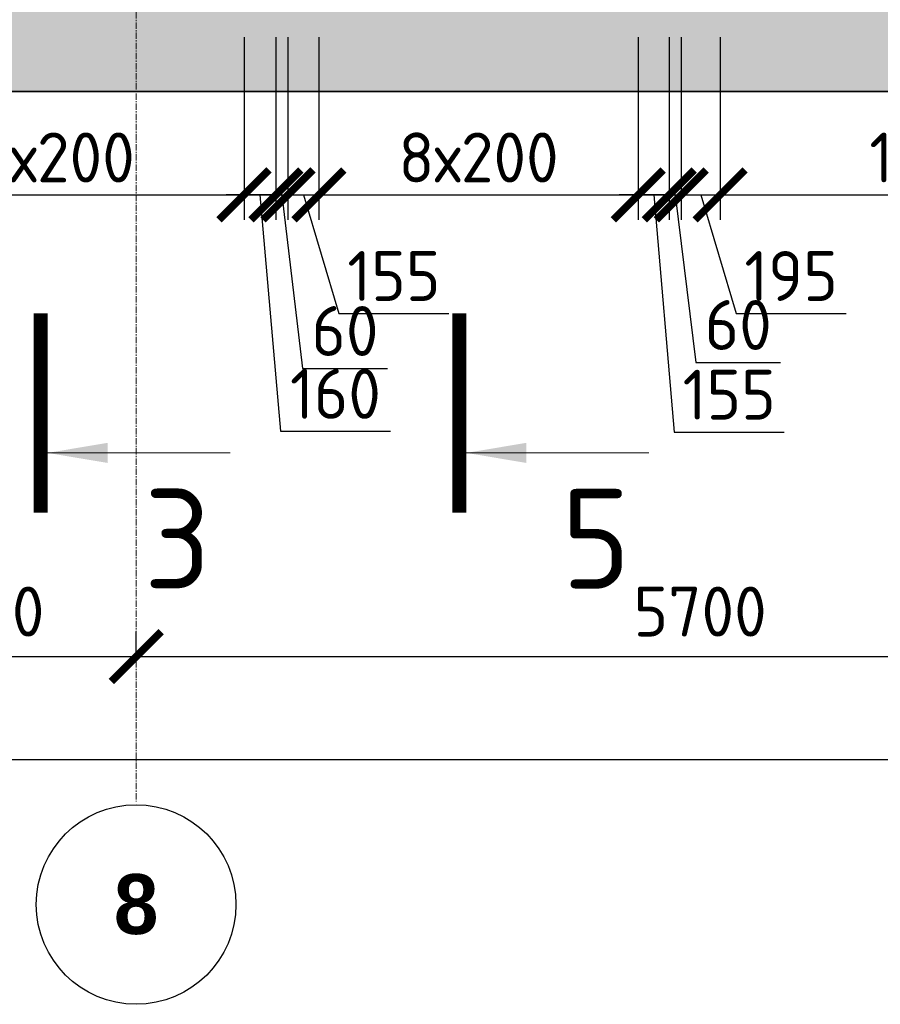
# Model space of a CAD drawing. Header units: millimetres. Extents: x 349531 to 1063351, y -131924 to 96186.
# Tile 96 of 228: x 544539 to 548851, y -31469 to -26536. Entities that reach past the tile are written whole.
import ezdxf

# ---------------------------------------------------------------- set-up
doc = ezdxf.new("R2010")
doc.units = ezdxf.units.MM
doc.linetypes.add('______5', pattern=[1100, 800, -100, 100, -100])
doc.linetypes.add('осевая', pattern=[50.8, 31.75, -6.35, 6.35, -6.35])
for name, color, linetype, lineweight in [('Оси', 40, '______5', 18), ('размер', 1, 'Continuous', 25), ('РАЗМЕРЫ', 1, 'Continuous', 9), ('Узлы', 7, 'Continuous', 0)]:
    doc.layers.add(name, color=color, linetype=linetype, lineweight=lineweight)
doc.styles.add('Century Gothic', font='GOTHIC.TTF')
doc.styles.add('GOST-2.304_Type-B', font='GOST_Common.ttf')
doc.dimstyles.new('СПДС', dxfattribs={"dimscale": 100, "dimtxt": 2.5, "dimasz": 2.5, "dimexe": 1.25, "dimexo": 0, "dimtad": 1, "dimdec": 0, "dimtxsty": 'GOST-2.304_Type-B', "dimblk": 'ARCHTICK', "dimcen": 2.5, "dimdle": 2, "dimadec": 0, "dimazin": 2, "dimtfac": 0.75, "dimtdec": 0, "dimtmove": 1, "dimatfit": 3, "dimfxl": 1, "dimtolj": 1, "dimarcsym": 1})

# ---------------------------------------------------------------- blocks, each defined once
blk = doc.blocks.new('_ArchTick')
at = {"color": 0, "linetype": 'ByBlock', "const_width": 0.15}
blk.add_lwpolyline([(-0.5, -0.5), (0.5, 0.5)], dxfattribs=at)
blk = doc.blocks.new('*D775')
at = {"color": 0, "lineweight": -2, "transparency": 16777216}
for p, q in [((523723, -30243.5), (523723, -30118.5)), ((570523, -30357.9), (570523, -30118.5)), ((523523, -30243.5), (570723, -30243.5))]:
    blk.add_line(p, q, dxfattribs=at)
at = {"layer": 'DEFPOINTS', "color": 0, "transparency": 16777216}
for p in [(523723, -30243.5), (570523, -30243.5), (570523, -30357.9)]:
    blk.add_point(p, dxfattribs=at)
at = {"color": 0, "lineweight": -2, "transparency": 16777216, "xscale": 250, "yscale": 250, "zscale": 250, "rotation": 180}
blk.add_blockref('_ArchTick', (523723, -30243.5), dxfattribs=at)
at = {"color": 0, "lineweight": -2, "transparency": 16777216, "xscale": 250, "yscale": 250, "zscale": 250}
blk.add_blockref('_ArchTick', (570523, -30243.5), dxfattribs=at)
at = {"color": 0, "transparency": 16777216, "insert": (541940.4, -30132.9), "char_height": 250, "width": 104166.667, "attachment_point": 5, "style": 'GOST-2.304_Type-B'}
blk.add_mtext('\\A1;46800', dxfattribs=at)
blk = doc.blocks.new('NSY101')
at = {"color": 0, "linetype": 'ByBlock', "lineweight": -2}
blk.add_circle((0, 0), 50, dxfattribs=at)
blk = doc.blocks.new('СЛОЖНЫЙ_ОБЪЕКТ_35')
at = {"layer": 'Оси', "color": 16, "linetype": 'Continuous', "lineweight": 25, "transparency": 33554687, "xscale": 9.999999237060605, "yscale": 9.999999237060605, "zscale": 9.999999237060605}
blk.add_blockref('NSY101', (26113, -43009.5), dxfattribs=at)
at = {"layer": 'Оси', "color": 16, "linetype": 'Continuous', "lineweight": 25, "transparency": 33554687, "insert": (26113, -43009.5), "char_height": 300, "width": 385, "attachment_point": 5, "style": 'Century Gothic'}
blk.add_mtext('\\A1;{\\fCentury Gothic|i0|b1;\\H300.000000;\\W1.000000;\\C16;8}\\P', dxfattribs=at)
blk = doc.blocks.new('*D776')
at = {"color": 0, "lineweight": -2, "transparency": 16777216}
for p, q in [((523723, -29726.7), (523723, -29601.7)), ((527823, -29726.7), (527823, -29601.7)), ((523523, -29726.7), (528023, -29726.7))]:
    blk.add_line(p, q, dxfattribs=at)
at = {"layer": 'DEFPOINTS', "color": 0, "transparency": 16777216}
for p in [(523723, -29726.7), (527823, -29726.7), (527823, -29726.7)]:
    blk.add_point(p, dxfattribs=at)
at = {"color": 0, "lineweight": -2, "transparency": 16777216, "xscale": 250, "yscale": 250, "zscale": 250, "rotation": 180}
blk.add_blockref('_ArchTick', (523723, -29726.7), dxfattribs=at)
at = {"color": 0, "lineweight": -2, "transparency": 16777216, "xscale": 250, "yscale": 250, "zscale": 250}
blk.add_blockref('_ArchTick', (527823, -29726.7), dxfattribs=at)
at = {"color": 0, "transparency": 16777216, "insert": (525747.8, -29501.7), "char_height": 250, "width": 83333.333, "attachment_point": 5, "style": 'GOST-2.304_Type-B'}
blk.add_mtext('\\A1;4100', dxfattribs=at)
blk = doc.blocks.new('*D777')
at = {"color": 0, "lineweight": -2, "transparency": 16777216}
for p, q in [((527823, -29726.7), (527823, -29601.7)), ((532023, -29726.7), (532023, -29601.7)), ((527623, -29726.7), (532223, -29726.7))]:
    blk.add_line(p, q, dxfattribs=at)
at = {"layer": 'DEFPOINTS', "color": 0, "transparency": 16777216}
for p in [(527823, -29726.7), (532023, -29726.7), (532023, -29726.7)]:
    blk.add_point(p, dxfattribs=at)
at = {"color": 0, "lineweight": -2, "transparency": 16777216, "xscale": 250, "yscale": 250, "zscale": 250, "rotation": 180}
blk.add_blockref('_ArchTick', (527823, -29726.7), dxfattribs=at)
at = {"color": 0, "lineweight": -2, "transparency": 16777216, "xscale": 250, "yscale": 250, "zscale": 250}
blk.add_blockref('_ArchTick', (532023, -29726.7), dxfattribs=at)
at = {"color": 0, "transparency": 16777216, "insert": (529897.8, -29501.7), "char_height": 250, "width": 83333.333, "attachment_point": 5, "style": 'GOST-2.304_Type-B'}
blk.add_mtext('\\A1;4200', dxfattribs=at)
blk = doc.blocks.new('*D778')
at = {"color": 0, "lineweight": -2, "transparency": 16777216}
for p, q in [((532473, -29726.7), (532473, -29601.7)), ((537073, -29726.7), (537073, -29601.7)), ((532273, -29726.7), (537273, -29726.7))]:
    blk.add_line(p, q, dxfattribs=at)
at = {"layer": 'DEFPOINTS', "color": 0, "transparency": 16777216}
for p in [(532473, -29726.7), (537073, -29726.7), (537073, -29726.7)]:
    blk.add_point(p, dxfattribs=at)
at = {"color": 0, "lineweight": -2, "transparency": 16777216, "xscale": 250, "yscale": 250, "zscale": 250, "rotation": 180}
blk.add_blockref('_ArchTick', (532473, -29726.7), dxfattribs=at)
at = {"color": 0, "lineweight": -2, "transparency": 16777216, "xscale": 250, "yscale": 250, "zscale": 250}
blk.add_blockref('_ArchTick', (537073, -29726.7), dxfattribs=at)
at = {"color": 0, "transparency": 16777216, "insert": (534747.8, -29501.7), "char_height": 250, "width": 83333.333, "attachment_point": 5, "style": 'GOST-2.304_Type-B'}
blk.add_mtext('\\A1;4600', dxfattribs=at)
blk = doc.blocks.new('*D779')
at = {"color": 0, "lineweight": -2, "transparency": 16777216}
for p, q in [((537073, -29726.7), (537073, -29601.7)), ((540523, -29726.7), (540523, -29601.7)), ((536873, -29726.7), (540723, -29726.7))]:
    blk.add_line(p, q, dxfattribs=at)
at = {"layer": 'DEFPOINTS', "color": 0, "transparency": 16777216}
for p in [(537073, -29726.7), (540523, -29726.7), (540523, -29726.7)]:
    blk.add_point(p, dxfattribs=at)
at = {"color": 0, "lineweight": -2, "transparency": 16777216, "xscale": 250, "yscale": 250, "zscale": 250, "rotation": 180}
blk.add_blockref('_ArchTick', (537073, -29726.7), dxfattribs=at)
at = {"color": 0, "lineweight": -2, "transparency": 16777216, "xscale": 250, "yscale": 250, "zscale": 250}
blk.add_blockref('_ArchTick', (540523, -29726.7), dxfattribs=at)
at = {"color": 0, "transparency": 16777216, "insert": (538772.8, -29501.7), "char_height": 250, "width": 83333.333, "attachment_point": 5, "style": 'GOST-2.304_Type-B'}
blk.add_mtext('\\A1;3450', dxfattribs=at)
blk = doc.blocks.new('*D780')
at = {"color": 0, "lineweight": -2, "transparency": 16777216}
for p, q in [((540523, -29726.7), (540523, -29601.7)), ((543573, -29726.7), (543573, -29601.7)), ((540323, -29726.7), (543773, -29726.7))]:
    blk.add_line(p, q, dxfattribs=at)
at = {"layer": 'DEFPOINTS', "color": 0, "transparency": 16777216}
for p in [(540523, -29726.7), (543573, -29726.7), (543573, -29726.7)]:
    blk.add_point(p, dxfattribs=at)
at = {"color": 0, "lineweight": -2, "transparency": 16777216, "xscale": 250, "yscale": 250, "zscale": 250, "rotation": 180}
blk.add_blockref('_ArchTick', (540523, -29726.7), dxfattribs=at)
at = {"color": 0, "lineweight": -2, "transparency": 16777216, "xscale": 250, "yscale": 250, "zscale": 250}
blk.add_blockref('_ArchTick', (543573, -29726.7), dxfattribs=at)
at = {"color": 0, "transparency": 16777216, "insert": (542022.8, -29501.7), "char_height": 250, "width": 83333.333, "attachment_point": 5, "style": 'GOST-2.304_Type-B'}
blk.add_mtext('\\A1;3050', dxfattribs=at)
blk = doc.blocks.new('*D781')
at = {"color": 0, "lineweight": -2, "transparency": 16777216}
for p, q in [((543573, -29726.7), (543573, -29601.7)), ((545123, -29726.7), (545123, -29601.7)), ((543373, -29726.7), (545323, -29726.7))]:
    blk.add_line(p, q, dxfattribs=at)
at = {"layer": 'DEFPOINTS', "color": 0, "transparency": 16777216}
for p in [(543573, -29726.7), (545123, -29726.7), (545123, -29726.7)]:
    blk.add_point(p, dxfattribs=at)
at = {"color": 0, "lineweight": -2, "transparency": 16777216, "xscale": 250, "yscale": 250, "zscale": 250, "rotation": 180}
blk.add_blockref('_ArchTick', (543573, -29726.7), dxfattribs=at)
at = {"color": 0, "lineweight": -2, "transparency": 16777216, "xscale": 250, "yscale": 250, "zscale": 250}
blk.add_blockref('_ArchTick', (545123, -29726.7), dxfattribs=at)
at = {"color": 0, "transparency": 16777216, "insert": (544348, -29501.7), "char_height": 250, "width": 83333.333, "attachment_point": 5, "style": 'GOST-2.304_Type-B'}
blk.add_mtext('\\A1;1550', dxfattribs=at)
blk = doc.blocks.new('*D782')
at = {"color": 0, "lineweight": -2, "transparency": 16777216}
for p, q in [((545123, -29726.7), (545123, -29601.7)), ((550823, -29726.7), (550823, -29601.7)), ((544923, -29726.7), (551023, -29726.7))]:
    blk.add_line(p, q, dxfattribs=at)
at = {"layer": 'DEFPOINTS', "color": 0, "transparency": 16777216}
for p in [(545123, -29726.7), (550823, -29726.7), (550823, -29726.7)]:
    blk.add_point(p, dxfattribs=at)
at = {"color": 0, "lineweight": -2, "transparency": 16777216, "xscale": 250, "yscale": 250, "zscale": 250, "rotation": 180}
blk.add_blockref('_ArchTick', (545123, -29726.7), dxfattribs=at)
at = {"color": 0, "lineweight": -2, "transparency": 16777216, "xscale": 250, "yscale": 250, "zscale": 250}
blk.add_blockref('_ArchTick', (550823, -29726.7), dxfattribs=at)
at = {"color": 0, "transparency": 16777216, "insert": (547947.8, -29501.7), "char_height": 250, "width": 83333.333, "attachment_point": 5, "style": 'GOST-2.304_Type-B'}
blk.add_mtext('\\A1;5700', dxfattribs=at)
blk = doc.blocks.new('*D783')
at = {"color": 0, "lineweight": -2, "transparency": 16777216}
for p, q in [((550823, -29726.7), (550823, -29601.7)), ((555223, -29726.7), (555223, -29601.7)), ((550623, -29726.7), (555423, -29726.7))]:
    blk.add_line(p, q, dxfattribs=at)
at = {"layer": 'DEFPOINTS', "color": 0, "transparency": 16777216}
for p in [(550823, -29726.7), (555223, -29726.7), (555223, -29726.7)]:
    blk.add_point(p, dxfattribs=at)
at = {"color": 0, "lineweight": -2, "transparency": 16777216, "xscale": 250, "yscale": 250, "zscale": 250, "rotation": 180}
blk.add_blockref('_ArchTick', (550823, -29726.7), dxfattribs=at)
at = {"color": 0, "lineweight": -2, "transparency": 16777216, "xscale": 250, "yscale": 250, "zscale": 250}
blk.add_blockref('_ArchTick', (555223, -29726.7), dxfattribs=at)
at = {"color": 0, "transparency": 16777216, "insert": (552997.8, -29501.7), "char_height": 250, "width": 83333.333, "attachment_point": 5, "style": 'GOST-2.304_Type-B'}
blk.add_mtext('\\A1;4400', dxfattribs=at)
blk = doc.blocks.new('*D784')
at = {"color": 0, "lineweight": -2, "transparency": 16777216}
for p, q in [((555223, -29726.7), (555223, -29601.7)), ((557523, -29726.7), (557523, -29601.7)), ((555023, -29726.7), (557723, -29726.7))]:
    blk.add_line(p, q, dxfattribs=at)
at = {"layer": 'DEFPOINTS', "color": 0, "transparency": 16777216}
for p in [(555223, -29726.7), (557523, -29726.7), (557523, -29726.7)]:
    blk.add_point(p, dxfattribs=at)
at = {"color": 0, "lineweight": -2, "transparency": 16777216, "xscale": 250, "yscale": 250, "zscale": 250, "rotation": 180}
blk.add_blockref('_ArchTick', (555223, -29726.7), dxfattribs=at)
at = {"color": 0, "lineweight": -2, "transparency": 16777216, "xscale": 250, "yscale": 250, "zscale": 250}
blk.add_blockref('_ArchTick', (557523, -29726.7), dxfattribs=at)
at = {"color": 0, "transparency": 16777216, "insert": (556347.8, -29501.7), "char_height": 250, "width": 83333.333, "attachment_point": 5, "style": 'GOST-2.304_Type-B'}
blk.add_mtext('\\A1;2300', dxfattribs=at)
blk = doc.blocks.new('*D785')
at = {"color": 0, "lineweight": -2, "transparency": 16777216}
for p, q in [((557523, -29726.7), (557523, -29601.7)), ((560523, -29726.7), (560523, -29601.7)), ((557323, -29726.7), (560723, -29726.7))]:
    blk.add_line(p, q, dxfattribs=at)
at = {"layer": 'DEFPOINTS', "color": 0, "transparency": 16777216}
for p in [(557523, -29726.7), (560523, -29726.7), (560523, -29726.7)]:
    blk.add_point(p, dxfattribs=at)
at = {"color": 0, "lineweight": -2, "transparency": 16777216, "xscale": 250, "yscale": 250, "zscale": 250, "rotation": 180}
blk.add_blockref('_ArchTick', (557523, -29726.7), dxfattribs=at)
at = {"color": 0, "lineweight": -2, "transparency": 16777216, "xscale": 250, "yscale": 250, "zscale": 250}
blk.add_blockref('_ArchTick', (560523, -29726.7), dxfattribs=at)
at = {"color": 0, "transparency": 16777216, "insert": (558997.8, -29501.7), "char_height": 250, "width": 83333.333, "attachment_point": 5, "style": 'GOST-2.304_Type-B'}
blk.add_mtext('\\A1;3000', dxfattribs=at)
blk = doc.blocks.new('*D786')
at = {"color": 0, "lineweight": -2, "transparency": 16777216}
for p, q in [((560523, -29726.7), (560523, -29601.7)), ((564323, -29726.7), (564323, -29601.7)), ((560323, -29726.7), (564523, -29726.7))]:
    blk.add_line(p, q, dxfattribs=at)
at = {"layer": 'DEFPOINTS', "color": 0, "transparency": 16777216}
for p in [(560523, -29726.7), (564323, -29726.7), (564323, -29726.7)]:
    blk.add_point(p, dxfattribs=at)
at = {"color": 0, "lineweight": -2, "transparency": 16777216, "xscale": 250, "yscale": 250, "zscale": 250, "rotation": 180}
blk.add_blockref('_ArchTick', (560523, -29726.7), dxfattribs=at)
at = {"color": 0, "lineweight": -2, "transparency": 16777216, "xscale": 250, "yscale": 250, "zscale": 250}
blk.add_blockref('_ArchTick', (564323, -29726.7), dxfattribs=at)
at = {"color": 0, "transparency": 16777216, "insert": (562423, -29501.7), "char_height": 250, "width": 83333.333, "attachment_point": 5, "style": 'GOST-2.304_Type-B'}
blk.add_mtext('\\A1;3800', dxfattribs=at)
blk = doc.blocks.new('*D787')
at = {"color": 0, "lineweight": -2, "transparency": 16777216}
for p, q in [((564323, -29726.7), (564323, -29601.7)), ((570523, -29726.7), (570523, -29601.7)), ((564123, -29726.7), (570723, -29726.7))]:
    blk.add_line(p, q, dxfattribs=at)
at = {"layer": 'DEFPOINTS', "color": 0, "transparency": 16777216}
for p in [(564323, -29726.7), (570523, -29726.7), (570523, -29726.7)]:
    blk.add_point(p, dxfattribs=at)
at = {"color": 0, "lineweight": -2, "transparency": 16777216, "xscale": 250, "yscale": 250, "zscale": 250, "rotation": 180}
blk.add_blockref('_ArchTick', (564323, -29726.7), dxfattribs=at)
at = {"color": 0, "lineweight": -2, "transparency": 16777216, "xscale": 250, "yscale": 250, "zscale": 250}
blk.add_blockref('_ArchTick', (570523, -29726.7), dxfattribs=at)
at = {"color": 0, "transparency": 16777216, "insert": (567397.8, -29501.7), "char_height": 250, "width": 83333.333, "attachment_point": 5, "style": 'GOST-2.304_Type-B'}
blk.add_mtext('\\A1;6200', dxfattribs=at)
blk = doc.blocks.new('*D789')
at = {"color": 0, "lineweight": -2, "transparency": 16777216}
for p, q in [((572635.6, -30315.4), (572635.6, -30190.4)), ((589035.6, -30315.4), (589035.6, -30190.4)), ((572435.6, -30315.4), (589235.6, -30315.4))]:
    blk.add_line(p, q, dxfattribs=at)
at = {"layer": 'DEFPOINTS', "color": 0, "transparency": 16777216}
for p in [(572635.6, -30315.4), (589035.6, -30315.4), (589035.6, -30315.4)]:
    blk.add_point(p, dxfattribs=at)
at = {"color": 0, "lineweight": -2, "transparency": 16777216, "xscale": 250, "yscale": 250, "zscale": 250, "rotation": 180}
blk.add_blockref('_ArchTick', (572635.6, -30315.4), dxfattribs=at)
at = {"color": 0, "lineweight": -2, "transparency": 16777216, "xscale": 250, "yscale": 250, "zscale": 250}
blk.add_blockref('_ArchTick', (589035.6, -30315.4), dxfattribs=at)
at = {"color": 0, "transparency": 16777216, "insert": (580477, -30090.4), "char_height": 250, "width": 104166.667, "attachment_point": 5, "style": 'GOST-2.304_Type-B'}
blk.add_mtext('\\A1;16400', dxfattribs=at)
blk = doc.blocks.new('*D790')
at = {"color": 0, "lineweight": -2, "transparency": 16777216}
for p, q in [((572635.6, -29714.3), (572635.6, -29589.3)), ((577535.6, -29714.3), (577535.6, -29589.3)), ((572435.6, -29714.3), (577735.6, -29714.3))]:
    blk.add_line(p, q, dxfattribs=at)
at = {"layer": 'DEFPOINTS', "color": 0, "transparency": 16777216}
for p in [(572635.6, -29714.3), (577535.6, -29714.3), (577535.6, -29714.3)]:
    blk.add_point(p, dxfattribs=at)
at = {"color": 0, "lineweight": -2, "transparency": 16777216, "xscale": 250, "yscale": 250, "zscale": 250, "rotation": 180}
blk.add_blockref('_ArchTick', (572635.6, -29714.3), dxfattribs=at)
at = {"color": 0, "lineweight": -2, "transparency": 16777216, "xscale": 250, "yscale": 250, "zscale": 250}
blk.add_blockref('_ArchTick', (577535.6, -29714.3), dxfattribs=at)
at = {"color": 0, "transparency": 16777216, "insert": (575085.6, -29489.3), "char_height": 250, "width": 83333.333, "attachment_point": 5, "style": 'GOST-2.304_Type-B'}
blk.add_mtext('\\A1;4900', dxfattribs=at)
blk = doc.blocks.new('*D791')
at = {"color": 0, "lineweight": -2, "transparency": 16777216}
for p, q in [((577535.6, -29714.3), (577535.6, -29589.3)), ((580035.6, -29714.3), (580035.6, -29589.3)), ((577335.6, -29714.3), (580235.6, -29714.3))]:
    blk.add_line(p, q, dxfattribs=at)
at = {"layer": 'DEFPOINTS', "color": 0, "transparency": 16777216}
for p in [(577535.6, -29714.3), (580035.6, -29714.3), (580035.6, -29714.3)]:
    blk.add_point(p, dxfattribs=at)
at = {"color": 0, "lineweight": -2, "transparency": 16777216, "xscale": 250, "yscale": 250, "zscale": 250, "rotation": 180}
blk.add_blockref('_ArchTick', (577535.6, -29714.3), dxfattribs=at)
at = {"color": 0, "lineweight": -2, "transparency": 16777216, "xscale": 250, "yscale": 250, "zscale": 250}
blk.add_blockref('_ArchTick', (580035.6, -29714.3), dxfattribs=at)
at = {"color": 0, "transparency": 16777216, "insert": (578760.5, -29489.3), "char_height": 250, "width": 83333.333, "attachment_point": 5, "style": 'GOST-2.304_Type-B'}
blk.add_mtext('\\A1;2500', dxfattribs=at)
blk = doc.blocks.new('*D792')
at = {"color": 0, "lineweight": -2, "transparency": 16777216}
for p, q in [((580035.6, -29714.3), (580035.6, -29589.3)), ((581835.6, -29714.3), (581835.6, -29589.3)), ((579835.6, -29714.3), (582035.6, -29714.3))]:
    blk.add_line(p, q, dxfattribs=at)
at = {"layer": 'DEFPOINTS', "color": 0, "transparency": 16777216}
for p in [(580035.6, -29714.3), (581835.6, -29714.3), (581835.6, -29714.3)]:
    blk.add_point(p, dxfattribs=at)
at = {"color": 0, "lineweight": -2, "transparency": 16777216, "xscale": 250, "yscale": 250, "zscale": 250, "rotation": 180}
blk.add_blockref('_ArchTick', (580035.6, -29714.3), dxfattribs=at)
at = {"color": 0, "lineweight": -2, "transparency": 16777216, "xscale": 250, "yscale": 250, "zscale": 250}
blk.add_blockref('_ArchTick', (581835.6, -29714.3), dxfattribs=at)
at = {"color": 0, "transparency": 16777216, "insert": (580910.5, -29489.3), "char_height": 250, "width": 83333.333, "attachment_point": 5, "style": 'GOST-2.304_Type-B'}
blk.add_mtext('\\A1;1800', dxfattribs=at)
blk = doc.blocks.new('*D793')
at = {"color": 0, "lineweight": -2, "transparency": 16777216}
for p, q in [((581835.6, -29714.3), (581835.6, -29589.3)), ((582935.6, -29714.3), (582935.6, -29589.3)), ((581635.6, -29714.3), (583135.6, -29714.3))]:
    blk.add_line(p, q, dxfattribs=at)
at = {"layer": 'DEFPOINTS', "color": 0, "transparency": 16777216}
for p in [(581835.6, -29714.3), (582935.6, -29714.3), (582935.6, -29714.3)]:
    blk.add_point(p, dxfattribs=at)
at = {"color": 0, "lineweight": -2, "transparency": 16777216, "xscale": 250, "yscale": 250, "zscale": 250, "rotation": 180}
blk.add_blockref('_ArchTick', (581835.6, -29714.3), dxfattribs=at)
at = {"color": 0, "lineweight": -2, "transparency": 16777216, "xscale": 250, "yscale": 250, "zscale": 250}
blk.add_blockref('_ArchTick', (582935.6, -29714.3), dxfattribs=at)
at = {"color": 0, "transparency": 16777216, "insert": (582385.6, -29489.3), "char_height": 250, "width": 83333.333, "attachment_point": 5, "style": 'GOST-2.304_Type-B'}
blk.add_mtext('\\A1;1100', dxfattribs=at)
blk = doc.blocks.new('*D794')
at = {"color": 0, "lineweight": -2, "transparency": 16777216}
for p, q in [((582935.6, -29714.3), (582935.6, -29589.3)), ((585935.6, -29714.3), (585935.6, -29589.3)), ((582735.6, -29714.3), (586135.6, -29714.3))]:
    blk.add_line(p, q, dxfattribs=at)
at = {"layer": 'DEFPOINTS', "color": 0, "transparency": 16777216}
for p in [(582935.6, -29714.3), (585935.6, -29714.3), (585935.6, -29714.3)]:
    blk.add_point(p, dxfattribs=at)
at = {"color": 0, "lineweight": -2, "transparency": 16777216, "xscale": 250, "yscale": 250, "zscale": 250, "rotation": 180}
blk.add_blockref('_ArchTick', (582935.6, -29714.3), dxfattribs=at)
at = {"color": 0, "lineweight": -2, "transparency": 16777216, "xscale": 250, "yscale": 250, "zscale": 250}
blk.add_blockref('_ArchTick', (585935.6, -29714.3), dxfattribs=at)
at = {"color": 0, "transparency": 16777216, "insert": (584410.5, -29489.3), "char_height": 250, "width": 83333.333, "attachment_point": 5, "style": 'GOST-2.304_Type-B'}
blk.add_mtext('\\A1;3000', dxfattribs=at)
blk = doc.blocks.new('*D795')
at = {"color": 0, "lineweight": -2, "transparency": 16777216}
for p, q in [((585935.6, -29714.3), (585935.6, -29589.3)), ((589035.6, -30137.8), (589035.6, -29589.3)), ((585735.6, -29714.3), (589235.6, -29714.3))]:
    blk.add_line(p, q, dxfattribs=at)
at = {"layer": 'DEFPOINTS', "color": 0, "transparency": 16777216}
for p in [(585935.6, -29714.3), (589035.6, -29714.3), (589035.6, -30137.8)]:
    blk.add_point(p, dxfattribs=at)
at = {"color": 0, "lineweight": -2, "transparency": 16777216, "xscale": 250, "yscale": 250, "zscale": 250, "rotation": 180}
blk.add_blockref('_ArchTick', (585935.6, -29714.3), dxfattribs=at)
at = {"color": 0, "lineweight": -2, "transparency": 16777216, "xscale": 250, "yscale": 250, "zscale": 250}
blk.add_blockref('_ArchTick', (589035.6, -29714.3), dxfattribs=at)
at = {"color": 0, "transparency": 16777216, "insert": (587485.6, -29489.3), "char_height": 250, "width": 83333.333, "attachment_point": 5, "style": 'GOST-2.304_Type-B'}
blk.add_mtext('\\A1;3100', dxfattribs=at)
blk = doc.blocks.new('*D1319')
at = {"layer": 'DEFPOINTS', "color": 0, "lineweight": 50, "transparency": 16777216}
for p in [(543663, -26623.6, -360), (545663, -26623.6, -360), (545663, -27414.1)]:
    blk.add_point(p, dxfattribs=at)
at = {"layer": 'РАЗМЕРЫ', "color": 0, "lineweight": -2, "transparency": 16777216}
for p, q in [((543663, -26623.6), (543663, -27539.1)), ((545663, -26623.6), (545663, -27539.1)), ((543463, -27414.1), (545863, -27414.1))]:
    blk.add_line(p, q, dxfattribs=at)
at = {"layer": 'РАЗМЕРЫ', "color": 0, "lineweight": -2, "transparency": 16777216, "xscale": 250, "yscale": 250, "zscale": 250, "rotation": 180}
blk.add_blockref('_ArchTick', (543663, -27414.1), dxfattribs=at)
at = {"layer": 'РАЗМЕРЫ', "color": 0, "lineweight": -2, "transparency": 16777216, "xscale": 250, "yscale": 250, "zscale": 250}
blk.add_blockref('_ArchTick', (545663, -27414.1), dxfattribs=at)
at = {"layer": 'РАЗМЕРЫ', "color": 0, "transparency": 16777216, "insert": (544663, -27226.6), "char_height": 250, "attachment_point": 5, "style": 'GOST-2.304_Type-B'}
blk.add_mtext('\\A1;10х200', dxfattribs=at)
blk = doc.blocks.new('*D1320')
at = {"layer": 'DEFPOINTS', "color": 0, "lineweight": 50, "transparency": 16777216}
for p in [(545663, -26623.6, -360), (545823, -26623.6, -360), (545823, -27414.1)]:
    blk.add_point(p, dxfattribs=at)
at = {"layer": 'РАЗМЕРЫ', "color": 0, "lineweight": -2, "transparency": 16777216}
for p, q in [((545663, -26623.6), (545663, -27539.1)), ((545823, -26623.6), (545823, -27539.1)), ((545463, -27414.1), (546023, -27414.1)), ((545743, -27414.1), (545846.1, -28598.5)), ((545846.1, -28598.5), (546396.1, -28598.5))]:
    blk.add_line(p, q, dxfattribs=at)
at = {"layer": 'РАЗМЕРЫ', "color": 0, "lineweight": -2, "transparency": 16777216, "xscale": 250, "yscale": 250, "zscale": 250, "rotation": 180}
blk.add_blockref('_ArchTick', (545663, -27414.1), dxfattribs=at)
at = {"layer": 'РАЗМЕРЫ', "color": 0, "lineweight": -2, "transparency": 16777216, "xscale": 250, "yscale": 250, "zscale": 250}
blk.add_blockref('_ArchTick', (545823, -27414.1), dxfattribs=at)
at = {"layer": 'РАЗМЕРЫ', "color": 0, "transparency": 16777216, "insert": (546121.1, -28411), "char_height": 250, "attachment_point": 5, "style": 'GOST-2.304_Type-B'}
blk.add_mtext('\\A1;160', dxfattribs=at)
blk = doc.blocks.new('*D1321')
at = {"layer": 'DEFPOINTS', "color": 0, "lineweight": 50, "transparency": 16777216}
for p in [(545823, -26623.6, -360), (545883.3, -26623.6, -360), (545883.3, -27414.1)]:
    blk.add_point(p, dxfattribs=at)
at = {"layer": 'РАЗМЕРЫ', "color": 0, "lineweight": -2, "transparency": 16777216}
for p, q in [((545823, -26623.6), (545823, -27539.1)), ((545883.3, -26623.6), (545883.3, -27539.1)), ((545823, -27414.1), (545573, -27414.1)), ((545823, -27414.1), (545883.3, -27414.1)), ((545823, -27414.1), (545883.3, -27414.1)), ((545853.2, -27414.1), (545956.3, -28283.5)), ((545883.3, -27414.1), (546133.3, -27414.1)), ((545956.3, -28283.5), (546381.3, -28283.5))]:
    blk.add_line(p, q, dxfattribs=at)
at = {"layer": 'РАЗМЕРЫ', "color": 0, "lineweight": -2, "transparency": 16777216, "xscale": 250, "yscale": 250, "zscale": 250}
blk.add_blockref('_ArchTick', (545823, -27414.1), dxfattribs=at)
at = {"layer": 'РАЗМЕРЫ', "color": 0, "lineweight": -2, "transparency": 16777216, "xscale": 250, "yscale": 250, "zscale": 250, "rotation": 180}
blk.add_blockref('_ArchTick', (545883.3, -27414.1), dxfattribs=at)
at = {"layer": 'РАЗМЕРЫ', "color": 0, "transparency": 16777216, "insert": (546168.8, -28096), "char_height": 250, "attachment_point": 5, "style": 'GOST-2.304_Type-B'}
blk.add_mtext('\\A1;60', dxfattribs=at)
blk = doc.blocks.new('*D1322')
at = {"layer": 'DEFPOINTS', "color": 0, "lineweight": 50, "transparency": 16777216}
for p in [(545883.3, -26623.6, -360), (546038, -26623.6, -360), (546038, -27414.1)]:
    blk.add_point(p, dxfattribs=at)
at = {"layer": 'РАЗМЕРЫ', "color": 0, "lineweight": -2, "transparency": 16777216}
for p, q in [((545883.3, -26623.6), (545883.3, -27539.1)), ((546038, -26623.6), (546038, -27539.1)), ((545683.3, -27414.1), (546238, -27414.1)), ((545960.7, -27414.1), (546138.8, -28007.9)), ((546138.8, -28007.9), (546688.8, -28007.9))]:
    blk.add_line(p, q, dxfattribs=at)
at = {"layer": 'РАЗМЕРЫ', "color": 0, "lineweight": -2, "transparency": 16777216, "xscale": 250, "yscale": 250, "zscale": 250, "rotation": 180}
blk.add_blockref('_ArchTick', (545883.3, -27414.1), dxfattribs=at)
at = {"layer": 'РАЗМЕРЫ', "color": 0, "lineweight": -2, "transparency": 16777216, "xscale": 250, "yscale": 250, "zscale": 250}
blk.add_blockref('_ArchTick', (546038, -27414.1), dxfattribs=at)
at = {"layer": 'РАЗМЕРЫ', "color": 0, "transparency": 16777216, "insert": (546413.8, -27820.4), "char_height": 250, "attachment_point": 5, "style": 'GOST-2.304_Type-B'}
blk.add_mtext('\\A1;155', dxfattribs=at)
blk = doc.blocks.new('*D1323')
at = {"layer": 'DEFPOINTS', "color": 0, "lineweight": 50, "transparency": 16777216}
for p in [(546038, -26623.6, -360), (547638, -26623.6, -360), (547638, -27414.1)]:
    blk.add_point(p, dxfattribs=at)
at = {"layer": 'РАЗМЕРЫ', "color": 0, "lineweight": -2, "transparency": 16777216}
for p, q in [((546038, -26623.6), (546038, -27539.1)), ((547638, -26623.6), (547638, -27539.1)), ((545838, -27414.1), (547838, -27414.1))]:
    blk.add_line(p, q, dxfattribs=at)
at = {"layer": 'РАЗМЕРЫ', "color": 0, "lineweight": -2, "transparency": 16777216, "xscale": 250, "yscale": 250, "zscale": 250, "rotation": 180}
blk.add_blockref('_ArchTick', (546038, -27414.1), dxfattribs=at)
at = {"layer": 'РАЗМЕРЫ', "color": 0, "lineweight": -2, "transparency": 16777216, "xscale": 250, "yscale": 250, "zscale": 250}
blk.add_blockref('_ArchTick', (547638, -27414.1), dxfattribs=at)
at = {"layer": 'РАЗМЕРЫ', "color": 0, "transparency": 16777216, "insert": (546838, -27226.6), "char_height": 250, "attachment_point": 5, "style": 'GOST-2.304_Type-B'}
blk.add_mtext('\\A1;8х200', dxfattribs=at)
blk = doc.blocks.new('*D1324')
at = {"layer": 'DEFPOINTS', "color": 0, "lineweight": 50, "transparency": 16777216}
for p in [(547638, -26623.6, -360), (547793, -26623.6, -360), (547793, -27414.1)]:
    blk.add_point(p, dxfattribs=at)
at = {"layer": 'РАЗМЕРЫ', "color": 0, "lineweight": -2, "transparency": 16777216}
for p, q in [((547638, -26623.6), (547638, -27539.1)), ((547793, -26623.6), (547793, -27539.1)), ((547438, -27414.1), (547993, -27414.1)), ((547715.5, -27414.1), (547818.6, -28602.6)), ((547818.6, -28602.6), (548368.6, -28602.6))]:
    blk.add_line(p, q, dxfattribs=at)
at = {"layer": 'РАЗМЕРЫ', "color": 0, "lineweight": -2, "transparency": 16777216, "xscale": 250, "yscale": 250, "zscale": 250, "rotation": 180}
blk.add_blockref('_ArchTick', (547638, -27414.1), dxfattribs=at)
at = {"layer": 'РАЗМЕРЫ', "color": 0, "lineweight": -2, "transparency": 16777216, "xscale": 250, "yscale": 250, "zscale": 250}
blk.add_blockref('_ArchTick', (547793, -27414.1), dxfattribs=at)
at = {"layer": 'РАЗМЕРЫ', "color": 0, "transparency": 16777216, "insert": (548093.6, -28415.1), "char_height": 250, "attachment_point": 5, "style": 'GOST-2.304_Type-B'}
blk.add_mtext('\\A1;155', dxfattribs=at)
blk = doc.blocks.new('*D1325')
at = {"layer": 'DEFPOINTS', "color": 0, "lineweight": 50, "transparency": 16777216}
for p in [(547793, -26623.6, -360), (547853.3, -26623.6, -360), (547853.3, -27414.1)]:
    blk.add_point(p, dxfattribs=at)
at = {"layer": 'РАЗМЕРЫ', "color": 0, "lineweight": -2, "transparency": 16777216}
for p, q in [((547793, -26623.6), (547793, -27539.1)), ((547853.3, -26623.6), (547853.3, -27539.1)), ((547793, -27414.1), (547543, -27414.1)), ((547793, -27414.1), (547853.3, -27414.1)), ((547793, -27414.1), (547853.3, -27414.1)), ((547823.2, -27414.1), (547926.3, -28253.5)), ((547853.3, -27414.1), (548103.3, -27414.1)), ((547926.3, -28253.5), (548351.3, -28253.5))]:
    blk.add_line(p, q, dxfattribs=at)
at = {"layer": 'РАЗМЕРЫ', "color": 0, "lineweight": -2, "transparency": 16777216, "xscale": 250, "yscale": 250, "zscale": 250}
blk.add_blockref('_ArchTick', (547793, -27414.1), dxfattribs=at)
at = {"layer": 'РАЗМЕРЫ', "color": 0, "lineweight": -2, "transparency": 16777216, "xscale": 250, "yscale": 250, "zscale": 250, "rotation": 180}
blk.add_blockref('_ArchTick', (547853.3, -27414.1), dxfattribs=at)
at = {"layer": 'РАЗМЕРЫ', "color": 0, "transparency": 16777216, "insert": (548138.8, -28066), "char_height": 250, "attachment_point": 5, "style": 'GOST-2.304_Type-B'}
blk.add_mtext('\\A1;60', dxfattribs=at)
blk = doc.blocks.new('*D1326')
at = {"layer": 'DEFPOINTS', "color": 0, "lineweight": 50, "transparency": 16777216}
for p in [(547853.3, -26623.6, -360), (548048, -26623.6, -360), (548048, -27414.1)]:
    blk.add_point(p, dxfattribs=at)
at = {"layer": 'РАЗМЕРЫ', "color": 0, "lineweight": -2, "transparency": 16777216}
for p, q in [((547853.3, -26623.6), (547853.3, -27539.1)), ((548048, -26623.6), (548048, -27539.1)), ((547653.3, -27414.1), (548248, -27414.1)), ((547950.7, -27414.1), (548128.8, -28007.9)), ((548128.8, -28007.9), (548678.8, -28007.9))]:
    blk.add_line(p, q, dxfattribs=at)
at = {"layer": 'РАЗМЕРЫ', "color": 0, "lineweight": -2, "transparency": 16777216, "xscale": 250, "yscale": 250, "zscale": 250, "rotation": 180}
blk.add_blockref('_ArchTick', (547853.3, -27414.1), dxfattribs=at)
at = {"layer": 'РАЗМЕРЫ', "color": 0, "lineweight": -2, "transparency": 16777216, "xscale": 250, "yscale": 250, "zscale": 250}
blk.add_blockref('_ArchTick', (548048, -27414.1), dxfattribs=at)
at = {"layer": 'РАЗМЕРЫ', "color": 0, "transparency": 16777216, "insert": (548403.8, -27820.4), "char_height": 250, "attachment_point": 5, "style": 'GOST-2.304_Type-B'}
blk.add_mtext('\\A1;195', dxfattribs=at)
blk = doc.blocks.new('*D1327')
at = {"layer": 'DEFPOINTS', "color": 0, "lineweight": 50, "transparency": 16777216}
for p in [(548048, -26623.6, -360), (550448, -26623.6, -360), (550448, -27414.1)]:
    blk.add_point(p, dxfattribs=at)
at = {"layer": 'РАЗМЕРЫ', "color": 0, "lineweight": -2, "transparency": 16777216}
for p, q in [((548048, -26623.6), (548048, -27539.1)), ((550448, -26623.6), (550448, -27539.1)), ((547848, -27414.1), (550648, -27414.1))]:
    blk.add_line(p, q, dxfattribs=at)
at = {"layer": 'РАЗМЕРЫ', "color": 0, "lineweight": -2, "transparency": 16777216, "xscale": 250, "yscale": 250, "zscale": 250, "rotation": 180}
blk.add_blockref('_ArchTick', (548048, -27414.1), dxfattribs=at)
at = {"layer": 'РАЗМЕРЫ', "color": 0, "lineweight": -2, "transparency": 16777216, "xscale": 250, "yscale": 250, "zscale": 250}
blk.add_blockref('_ArchTick', (550448, -27414.1), dxfattribs=at)
at = {"layer": 'РАЗМЕРЫ', "color": 0, "transparency": 16777216, "insert": (549248, -27226.6), "char_height": 250, "attachment_point": 5, "style": 'GOST-2.304_Type-B'}
blk.add_mtext('\\A1;12х200', dxfattribs=at)

msp = doc.modelspace()

# ---------------------------------------------------------------- hatches: boundary and pattern name
at = {"layer": 'размер', "transparency": 33554648}
h = msp.add_hatch(dxfattribs=at)
h.set_pattern_fill('ANSI35', color=1, scale=50)
h.set_pattern_definition([(45, (-14075.64, -2204.93), (-224.5064, 224.5064), []), (45, (-13851.13, -2204.93), (-224.5064, 224.5064), [396.875, -79.375, 0, -79.375])])
h.paths.add_polyline_path([(571023, -26296), (523223, -26296), (523223, -26896), (571023, -26896)])

# ---------------------------------------------------------------- linework, layer by layer
at = {"color": 253, "linetype": 'Continuous', "lineweight": 30, "true_color": 0xa0a08c, "transparency": 33554687}
msp.add_line((523223, -26896), (571023, -26896), dxfattribs=at)
at = {"layer": 'Оси', "color": 16, "linetype": 'осевая', "lineweight": 0, "transparency": 33554687}
msp.add_line((545123, -21368.6), (545123, -30453.4), dxfattribs=at)
at = {"layer": 'размер'}
msp.add_lwpolyline([(523223, -26296), (571023, -26296), (571023, -26896), (523223, -26896)], close=True, dxfattribs=at)
at = {"layer": 'Узлы', "color": 1, "linetype": 'Continuous', "lineweight": 0}
for p, q in [((544643.8, -28706.7, 200), (545593.8, -28706.7, 200)), ((546741.5, -28706.7, 200), (547691.5, -28706.7, 200))]:
    msp.add_line(p, q, dxfattribs=at)
at = {"layer": 'Узлы', "color": 1, "linetype": 'Continuous', "lineweight": 0, "const_width": 70, "elevation": 200}
for points in [[(544643.8, -29006.7), (544643.8, -28006.7)], [(546741.5, -29006.7), (546741.5, -28006.7)]]:
    msp.add_lwpolyline(points, dxfattribs=at)
at = {"layer": 'Узлы', "color": 1, "linetype": 'Continuous', "lineweight": 0}
for points in [[(544678.8, -28706.7, 200), (544979.3, -28756.9, 200), (544979.3, -28656.4, 200)], [(546776.5, -28706.7, 200), (547076.9, -28756.9, 200), (547076.9, -28656.4, 200)]]:
    msp.add_solid(points, dxfattribs=at)

# ---------------------------------------------------------------- block references
at = {"layer": 'Оси', "color": 16, "linetype": 'Continuous', "lineweight": 25, "transparency": 33554687}
msp.add_blockref('СЛОЖНЫЙ_ОБЪЕКТ_35', (519009.4, 12040.2), dxfattribs=at)

# ---------------------------------------------------------------- texts
at = {"layer": 'Узлы', "color": 1, "linetype": 'Continuous', "lineweight": 0, "char_height": 500, "attachment_point": 5, "style": 'GOST-2.304_Type-B'}
for s, insert in [('3', (545328.8, -29136.7, 200)), ('5', (547426.5, -29136.7, 200))]:
    msp.add_mtext_dynamic_manual_height_columns(s, width=723.88, gutter_width=25, heights=[0], dxfattribs=dict(at, insert=insert))

# ---------------------------------------------------------------- dimensions: what is measured, and where the dimension line sits
for base, p1, p2, picture, middle in [((527823, -29726.7), (523723, -29726.7), (527823, -29726.7), '*D776', (525747.8, -29726.7)), ((532023, -29726.7), (527823, -29726.7), (532023, -29726.7), '*D777', (529897.8, -29726.7)), ((537073, -29726.7), (532473, -29726.7), (537073, -29726.7), '*D778', (534747.8, -29726.7)), ((540523, -29726.7), (537073, -29726.7), (540523, -29726.7), '*D779', (538772.8, -29726.7)), ((543573, -29726.7), (540523, -29726.7), (543573, -29726.7), '*D780', (542022.8, -29726.7)), ((545123, -29726.7), (543573, -29726.7), (545123, -29726.7), '*D781', (544348, -29726.7)), ((550823, -29726.7), (545123, -29726.7), (550823, -29726.7), '*D782', (547947.8, -29726.7)), ((555223, -29726.7), (550823, -29726.7), (555223, -29726.7), '*D783', (552997.8, -29726.7)), ((557523, -29726.7), (555223, -29726.7), (557523, -29726.7), '*D784', (556347.8, -29726.7)), ((560523, -29726.7), (557523, -29726.7), (560523, -29726.7), '*D785', (558997.8, -29726.7)), ((564323, -29726.7), (560523, -29726.7), (564323, -29726.7), '*D786', (562423, -29726.7)), ((570523, -29726.7), (564323, -29726.7), (570523, -29726.7), '*D787', (567397.8, -29726.7)), ((577535.6, -29714.3), (572635.6, -29714.3), (577535.6, -29714.3), '*D790', (575085.6, -29714.3)), ((580035.6, -29714.3), (577535.6, -29714.3), (580035.6, -29714.3), '*D791', (578760.5, -29714.3)), ((581835.6, -29714.3), (580035.6, -29714.3), (581835.6, -29714.3), '*D792', (580910.5, -29714.3)), ((582935.6, -29714.3), (581835.6, -29714.3), (582935.6, -29714.3), '*D793', (582385.6, -29714.3)), ((585935.6, -29714.3), (582935.6, -29714.3), (585935.6, -29714.3), '*D794', (584410.5, -29714.3)), ((589035.6, -29714.3), (585935.6, -29714.3), (589035.6, -30137.8), '*D795', (587485.6, -29714.3)), ((589035.6, -30315.4), (572635.6, -30315.4), (589035.6, -30315.4), '*D789', (580477, -30315.4)), ((570523, -30243.5), (523723, -30243.5), (570523, -30357.9), '*D775', (541940.4, -30357.9))]:
    dim = msp.add_linear_dim(base=base, p1=p1, p2=p2, dimstyle='СПДС', override={"dimgap": 1})
    dim.commit()
    dim.dimension.update_dxf_attribs({"geometry": picture, "text_midpoint": middle, "dimtype": 160})
at = {"layer": 'РАЗМЕРЫ'}
for base, p1, p2, text, picture, middle in [((545663, -27414.1), (543663, -26623.6, -360), (545663, -26623.6, -360), '10х200', '*D1319', (544663, -27226.6)), ((547638, -27414.1), (546038, -26623.6, -360), (547638, -26623.6, -360), '8х200', '*D1323', (546838, -27226.6)), ((550448, -27414.1), (548048, -26623.6, -360), (550448, -26623.6, -360), '12х200', '*D1327', (549248, -27226.6))]:
    dim = msp.add_linear_dim(base=base, p1=p1, p2=p2, text=text, dimstyle='СПДС', dxfattribs=at)
    dim.commit()
    dim.dimension.update_dxf_attribs({"geometry": picture, "text_midpoint": middle})
for base, p1, p2, picture, middle in [((545823, -27414.1), (545663, -26623.6, -360), (545823, -26623.6, -360), '*D1320', (545908.6, -28598.5)), ((545883.3, -27414.1), (545823, -26623.6, -360), (545883.3, -26623.6, -360), '*D1321', (546018.8, -28283.5)), ((547793, -27414.1), (547638, -26623.6, -360), (547793, -26623.6, -360), '*D1324', (547881.1, -28602.6)), ((547853.3, -27414.1), (547793, -26623.6, -360), (547853.3, -26623.6, -360), '*D1325', (547988.8, -28253.5))]:
    dim = msp.add_linear_dim(base=base, p1=p1, p2=p2, dimstyle='СПДС', dxfattribs=at)
    dim.commit()
    dim.dimension.update_dxf_attribs({"geometry": picture, "text_midpoint": middle, "dimtype": 160})
for base, p1, p2, picture, middle in [((546038, -27414.1), (545883.3, -26623.6, -360), (546038, -26623.6, -360), '*D1322', (546201.3, -27820.4)), ((548048, -27414.1), (547853.3, -26623.6, -360), (548048, -26623.6, -360), '*D1326', (548191.3, -27820.4))]:
    dim = msp.add_linear_dim(base=base, p1=p1, p2=p2, dimstyle='СПДС', dxfattribs=at)
    dim.commit()
    dim.dimension.update_dxf_attribs({"geometry": picture, "text_midpoint": middle})

doc.saveas('drawing.dxf')
